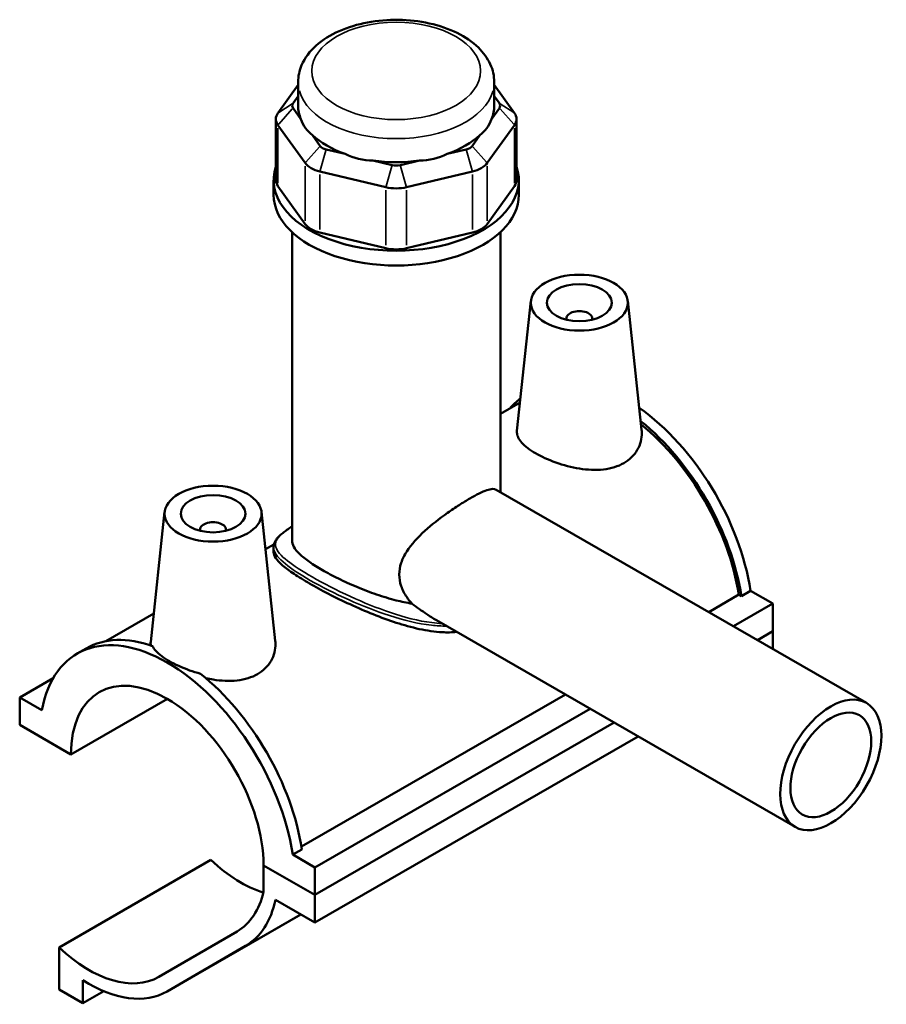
# Model space of a CAD drawing. Header units: inches. Extents: x 0.1 to 45.3, y 0.1 to 44.6.
# Tile 6 of 6: x 40 to 45.3, y 38.6 to 44.6. Entities that reach past the tile are written whole.
import ezdxf

# ---------------------------------------------------------------- set-up
doc = ezdxf.new("R2010")
doc.units = ezdxf.units.IN
doc.header["$MEASUREMENT"] = 0
doc.layers.add('Visible (ANSI)', color=7, linetype='Continuous', lineweight=50)
doc.layers.add('Visible Narrow (ANSI)', color=7, linetype='Continuous', lineweight=35)

msp = doc.modelspace()

# ---------------------------------------------------------------- linework, layer by layer
at = {"layer": 'Visible (ANSI)'}
for p, q in [((41.6816, 44.1733), (41.5587, 44.0024)), ((41.6816, 44.0472), (41.6816, 44.1906)), ((42.8749, 44.0472), (42.8749, 44.1906)), ((42.9978, 44.0024), (42.8749, 44.1733)), ((41.6505, 44.0618), (41.6816, 44.1049)), ((42.8749, 44.1049), (42.906, 44.0618)), ((41.6985, 43.9659), (41.6505, 44.0326)), ((42.906, 44.0326), (42.858, 43.9659)), ((41.546, 43.9659), (41.546, 43.5947)), ((43.0105, 43.9659), (43.0105, 43.5947)), ((41.5587, 43.9294), (41.7246, 43.6987)), ((42.8319, 43.6987), (42.9978, 43.9294)), ((41.8165, 43.8019), (41.7685, 43.8686)), ((42.788, 43.8686), (42.7401, 43.8019)), ((41.9681, 43.7537), (41.8523, 43.7813)), ((42.7042, 43.7813), (42.5884, 43.7537)), ((42.2529, 43.6857), (42.1371, 43.7133)), ((42.4194, 43.7133), (42.3036, 43.6857)), ((41.8143, 43.6471), (42.2148, 43.5515)), ((42.3417, 43.5515), (42.7422, 43.6471)), ((41.5324, 43.5042), (41.5324, 43.5947)), ((41.7246, 43.3275), (41.5587, 43.5582)), ((42.9978, 43.5582), (42.8319, 43.3275)), ((43.0241, 43.5042), (43.0241, 43.5947)), ((41.6443, 41.4036), (41.6443, 43.2779)), ((42.2148, 43.1803), (41.8143, 43.2759)), ((42.7422, 43.2759), (42.3417, 43.1803)), ((42.9122, 41.6974), (42.9122, 43.2779)), ((43.0979, 42.8595), (43.0132, 42.0688)), ((43.6874, 42.8595), (43.7714, 42.0758)), ((43.3139, 42.7524), (43.3139, 42.7451)), ((43.4714, 42.7524), (43.4714, 42.7451)), ((43.0317, 42.2412), (42.9122, 42.1724)), ((42.8876, 41.7116), (45.1399, 40.4146)), ((40.8691, 41.576), (40.7844, 40.7853)), ((41.4586, 41.576), (41.5426, 40.7923)), ((41.0851, 41.4616), (41.0851, 41.4689)), ((41.2426, 41.4616), (41.2426, 41.4689)), ((41.5345, 41.379), (41.4829, 41.3493)), ((41.5324, 41.362), (41.5324, 41.3321)), ((44.4344, 41.0962), (44.3786, 41.0641)), ((44.4344, 41.0962), (44.5693, 41.0185)), ((44.1798, 40.9675), (44.3631, 41.0731)), ((44.3786, 41.0641), (44.3631, 41.0731)), ((44.3302, 40.8808), (44.5693, 41.0185)), ((44.5693, 41.0185), (44.5693, 40.8507)), ((40.8029, 40.9577), (40.5118, 40.7901)), ((42.5229, 40.9176), (44.7057, 39.6606)), ((44.4759, 40.797), (44.5693, 40.8507)), ((44.4759, 40.797), (44.5693, 40.8507)), ((44.5693, 40.8507), (44.5693, 40.7432)), ((40.3369, 40.7142), (40.3926, 40.7463)), ((39.9872, 40.4484), (40.1915, 40.5661)), ((40.1221, 40.3708), (39.9872, 40.4484)), ((39.9872, 40.4484), (39.9872, 40.2807)), ((40.2992, 40.101), (40.8861, 40.439)), ((41.7015, 39.5403), (43.308, 40.4655)), ((41.7833, 39.4142), (43.4584, 40.3788)), ((39.9872, 40.2807), (40.2992, 40.101)), ((41.7833, 39.2464), (43.6041, 40.2949)), ((41.7833, 39.2464), (43.6041, 40.2949)), ((41.7833, 39.0786), (43.7498, 40.2111)), ((41.7041, 39.5239), (41.6484, 39.4919)), ((41.7833, 39.4142), (41.6484, 39.4919)), ((40.2269, 38.9272), (41.1511, 39.4594)), ((41.4713, 39.4261), (41.7833, 39.2464)), ((41.7833, 39.2464), (41.4713, 39.4261)), ((41.4713, 39.4261), (41.4713, 39.2676)), ((41.7833, 39.2464), (41.7833, 39.4142)), ((41.7833, 39.0786), (41.7833, 39.2464)), ((41.5436, 39.2166), (41.7833, 39.0786)), ((40.8843, 38.6595), (41.6977, 39.1279)), ((41.3106, 39.0252), (40.8341, 38.7487)), ((40.2269, 38.9272), (40.2269, 38.6721)), ((40.8853, 38.66), (41.3618, 38.9366)), ((40.372, 38.5886), (40.372, 38.7286)), ((40.2269, 38.6721), (40.372, 38.5886)), ((40.372, 38.5886), (40.4986, 38.6615))]:
    msp.add_line(p, q, dxfattribs=at)
for centre, major_axis, ratio, start_param, end_param in [((41.7118, 44.0472), (-0.0663, 0), 0.575862, 5.890486, 6.675884), ((42.2783, 44.0472), (-0.5967, 0), 0.575862, 0, 0.238812), ((42.2783, 44.0472), (0.5967, 0), 0.575862, 6.044373, 6.283185), ((42.8447, 44.0472), (0.0663, 0), 0.575862, 5.890486, 6.675884), ((41.7118, 43.9659), (-0.1657, 0), 0.575862, 5.890486, 6.675884), ((42.2783, 44.5293), (-0.5172, -0.6551), 0.454202, 5.999949, 6.307723), ((42.2783, 44.5293), (-0.5172, 0.6551), 0.454202, 3.117055, 3.424829), ((42.8447, 43.9659), (0.1657, 0), 0.575862, 5.890486, 6.675884), ((42.2783, 44.0472), (0.5967, 0), 0.575862, 3.688179, 4.165803), ((42.2783, 44.0472), (0.5967, 0), 0.575862, 5.258975, 5.736599), ((41.8777, 43.8165), (-0.0663, 0), 0.575862, 0.392699, 1.178097), ((42.6788, 43.8165), (0.0663, 0), 0.575862, 5.105088, 5.890486), ((42.2783, 44.5293), (-0.257, -0.7973), 0.675468, 6.181789, 6.489562), ((42.2783, 44.5293), (0.257, -0.7973), 0.675468, 6.076808, 6.384582), ((42.2783, 43.5947), (-0.7459, 0), 0.575862, 6.091532, 9.616431), ((41.8777, 43.7352), (0.1657, 0), 0.575862, 3.534292, 4.31969), ((42.2783, 44.0472), (0.5967, 0), 0.575862, 4.473577, 4.951201), ((42.2783, 43.721), (-0.0663, 0), 0.575862, 1.178097, 1.963495), ((42.6788, 43.7352), (0.1657, 0), 0.575862, 5.105088, 5.890486), ((41.7118, 43.5947), (-0.1657, 0), 0.575862, 0, 0.392699), ((42.2783, 43.6397), (0.1657, 0), 0.575862, 4.31969, 5.105088), ((42.8447, 43.5947), (0.1657, 0), 0.575862, 5.890486, 6.283185), ((42.2783, 43.5042), (-0.7459, 0), 0.575862, 0, 3.141593), ((41.8777, 43.364), (-0.1657, 0), 0.575862, 0.392699, 1.178097), ((42.6788, 43.364), (0.1657, 0), 0.575862, 5.105088, 5.890486), ((42.2783, 43.2685), (-0.1657, 0), 0.575862, 1.178097, 1.963495), ((43.3927, 42.7524), (-0.0787, 0), 0.575862, 2.972903, 6.451874), ((43.6155, 41.3342), (-0.5484, 0.9523), 0.578093, 0.061751, 0.198355), ((43.6713, 41.3663), (-0.5484, 0.9523), 0.578093, 4.118597, 5.389118), ((43.6155, 41.3342), (0.5484, -0.9523), 0.578093, 0.977004, 2.163701), ((43.6155, 41.3342), (-0.5376, 0.9336), 0.578093, 4.122438, 5.298529), ((41.1639, 41.4689), (-0.0787, 0), 0.575862, 2.972903, 6.451874), ((40.8853, 39.7619), (-0.5484, 0.9523), 0.578093, 4.118597, 6.880845), ((40.941, 39.794), (-0.5484, 0.9523), 0.578093, 5.688522, 6.283185), ((40.8853, 39.7619), (-0.4136, 0.7182), 0.578093, 3.9313, 7.068142), ((40.941, 39.794), (0.5484, -0.9523), 0.578093, 0.977004, 2.169327), ((41.3329, 40.0176), (-0.4245, 0.7372), 0.578093, 2.050957, 2.587773), ((40.8853, 39.7619), (0.4245, -0.7372), 0.578093, 0.001934, 0.559799), ((40.8853, 39.7619), (0.4756, -0.8259), 0.578093, 0.001934, 0.572415), ((40.4087, 39.4854), (0.4245, -0.7372), 0.578093, 5.192549, 6.285119), ((40.4087, 39.4854), (0.4756, -0.8259), 0.578093, 5.445138, 6.285119)]:
    msp.add_ellipse(centre, major_axis=major_axis, ratio=ratio, start_param=start_param, end_param=end_param, dxfattribs=at)
for centre, major_axis, ratio in [((43.3927, 42.849), (-0.2953, 0), 0.575862), ((43.3927, 42.849), (0.1969, 0), 0.575862), ((41.1639, 41.5655), (0.2953, 0), 0.575862), ((41.1639, 41.5655), (0.1969, 0), 0.575862), ((44.9228, 40.0376), (0.2171, 0.377), 0.578093), ((44.9228, 40.0376), (0.1737, 0.3016), 0.578093)]:
    msp.add_ellipse(centre, major_axis=major_axis, ratio=ratio, dxfattribs=at)
for points, knots in [([(42.8749, 44.1906), (42.8749, 44.228), (42.8665, 44.2652), (42.834, 44.3369), (42.8089, 44.3709), (42.7423, 44.4357), (42.6987, 44.4652), (42.5982, 44.5149), (42.5407, 44.5345), (42.4195, 44.5612), (42.3558, 44.5684), (42.2286, 44.5702), (42.1649, 44.5649), (42.0429, 44.542), (41.9845, 44.5244), (41.8783, 44.4774), (41.8305, 44.4479), (41.7528, 44.3784), (41.7221, 44.3385), (41.6891, 44.2611), (41.6816, 44.2259), (41.6816, 44.1906)], [0.785398, 0.785398, 0.785398, 0.785398, 1.040225, 1.040225, 1.31996, 1.31996, 1.646599, 1.646599, 1.990549, 1.990549, 2.331714, 2.331714, 2.670691, 2.670691, 3.011318, 3.011318, 3.355304, 3.355304, 3.686145, 3.686145, 3.926991, 3.926991, 3.926991, 3.926991]), ([(43.6635, 41.8731), (43.6293, 41.8535), (43.5862, 41.84), (43.4922, 41.8296), (43.4413, 41.8324), (43.3466, 41.8474), (43.2962, 41.8606), (43.203, 41.8938), (43.1602, 41.9136), (43.0922, 41.9527), (43.0628, 41.9745), (43.0234, 42.0177), (43.0134, 42.0393), (43.0127, 42.0624), (43.0128, 42.0656), (43.0132, 42.0688)], [0, 0, 0, 0, 0.367921, 0.367921, 0.735842, 0.735842, 1.102032, 1.102032, 1.468223, 1.468223, 1.834413, 1.834413, 2.200603, 2.200603, 2.257479, 2.257479, 2.257479, 2.257479]), ([(43.7714, 42.0758), (43.772, 42.0698), (43.7724, 42.0639), (43.7731, 42.0234), (43.7644, 41.9863), (43.7267, 41.9209), (43.6976, 41.8928), (43.6635, 41.8731)], [5.0741913, 5.0741913, 5.0741913, 5.0741913, 5.1370479, 5.1370479, 5.504969, 5.504969, 5.8728901, 5.8728901, 5.8728901, 5.8728901]), ([(42.3756, 41.0182), (42.3634, 41.0309), (42.3522, 41.0445), (42.3279, 41.0797), (42.3163, 41.1021), (42.3007, 41.1483), (42.2967, 41.1721), (42.2967, 41.219), (42.3007, 41.2429), (42.3163, 41.2899), (42.3279, 41.3131), (42.371, 41.3806), (42.4111, 41.4232), (42.4938, 41.4983), (42.5424, 41.5362), (42.6147, 41.5875), (42.6387, 41.6036), (42.6846, 41.6331), (42.7065, 41.6464), (42.7466, 41.6695), (42.7657, 41.6798), (42.8006, 41.6969), (42.8163, 41.7036), (42.8571, 41.7175), (42.8758, 41.7184), (42.8876, 41.7116)], [-4.068644, -4.068644, -4.068644, -4.068644, -3.917606, -3.917606, -3.698714, -3.698714, -3.479822, -3.479822, -3.26093, -3.26093, -3.042039, -3.042039, -2.604255, -2.604255, -2.172083, -2.172083, -1.955997, -1.955997, -1.739911, -1.739911, -1.523825, -1.523825, -1.307739, -1.307739, -0.877862, -0.877862, -0.877862, -0.877862]), ([(41.5324, 41.362), (41.5324, 41.3678), (41.5331, 41.3735), (41.5359, 41.3848), (41.5381, 41.3904), (41.544, 41.4021), (41.548, 41.408), (41.5578, 41.4204), (41.5639, 41.4269), (41.5778, 41.4397), (41.5856, 41.4462), (41.6021, 41.4587), (41.6107, 41.4648), (41.6276, 41.4763), (41.6357, 41.4816), (41.6443, 41.4871)], [10.39893, 10.39893, 10.39893, 10.39893, 10.52896, 10.52896, 10.663445, 10.663445, 10.816456, 10.816456, 10.989215, 10.989215, 11.160082, 11.160082, 11.314774, 11.314774, 11.44138, 11.44138, 11.44138, 11.44138]), ([(42.3756, 41.0182), (42.3428, 41.0235), (42.3101, 41.0305), (42.2393, 41.0484), (42.1988, 41.0605), (42.1178, 41.0882), (42.0774, 41.1036), (41.9992, 41.1363), (41.9615, 41.1536), (41.8913, 41.1881), (41.8588, 41.2054), (41.8011, 41.2386), (41.7743, 41.2554), (41.7275, 41.2883), (41.7074, 41.3044), (41.6755, 41.3351), (41.6635, 41.3498), (41.6479, 41.3777), (41.6443, 41.391), (41.6443, 41.4036)], [0.99571, 0.99571, 0.99571, 0.99571, 1.249441, 1.249441, 1.560284, 1.560284, 1.871127, 1.871127, 2.181971, 2.181971, 2.492814, 2.492814, 2.803657, 2.803657, 3.114501, 3.114501, 3.425344, 3.425344, 3.736187, 3.736187, 3.736187, 3.736187]), ([(42.6463, 40.8465), (42.618, 40.8436), (42.5887, 40.8431), (42.5131, 40.8469), (42.466, 40.8539), (42.3714, 40.8744), (42.3241, 40.8877), (42.233, 40.9173), (42.1859, 40.9346), (42.0913, 40.9725), (42.0438, 40.9931), (41.9517, 41.0355), (41.9071, 41.0574), (41.8239, 41.1003), (41.7853, 41.1214), (41.7164, 41.161), (41.6847, 41.1805), (41.6294, 41.2174), (41.6058, 41.2347), (41.5685, 41.2668), (41.5546, 41.2815), (41.5366, 41.3085), (41.5324, 41.3208), (41.5324, 41.3321)], [0.505799, 0.505799, 0.505799, 0.505799, 0.751616, 0.751616, 1.127423, 1.127423, 1.503231, 1.503231, 1.873987, 1.873987, 2.244743, 2.244743, 2.615498, 2.615498, 2.986254, 2.986254, 3.357009, 3.357009, 3.727765, 3.727765, 4.098521, 4.098521, 4.469276, 4.469276, 4.469276, 4.469276]), ([(42.5229, 40.9176), (42.503, 40.929), (42.4833, 40.9415), (42.4341, 40.9745), (42.4047, 40.996), (42.3756, 41.0182)], [3.5106487, 3.5106487, 3.5106487, 3.5106487, 3.6925076, 3.6925076, 3.9706073, 3.9706073, 3.9706073, 3.9706073]), ([(40.7854, 40.7638), (40.7846, 40.7679), (40.7841, 40.7719), (40.7839, 40.779), (40.784, 40.7821), (40.7844, 40.7853)], [5.0647781, 5.0647781, 5.0647781, 5.0647781, 5.1370479, 5.1370479, 5.1939236, 5.1939236, 5.1939236, 5.1939236]), ([(41.5426, 40.7923), (41.5432, 40.7863), (41.5436, 40.7804), (41.5443, 40.74), (41.5356, 40.7028), (41.4979, 40.6374), (41.4688, 40.6093), (41.4347, 40.5897)], [8.010628, 8.010628, 8.010628, 8.010628, 8.073493, 8.073493, 8.4414141, 8.4414141, 8.8093352, 8.8093352, 8.8093352, 8.8093352]), ([(40.7951, 40.7604), (40.8001, 40.7507), (40.8071, 40.7408), (40.8356, 40.7093), (40.8649, 40.6875), (40.9325, 40.6486), (40.9751, 40.629), (41.0427, 40.6051), (41.0647, 40.5983), (41.0868, 40.5925)], [3.848667, 3.848667, 3.848667, 3.848667, 4.015319, 4.015319, 4.379447, 4.379447, 4.743576, 4.743576, 4.910227, 4.910227, 4.910227, 4.910227]), ([(41.4347, 40.5897), (41.4005, 40.57), (41.3574, 40.5565), (41.2634, 40.5461), (41.2125, 40.5489), (41.1503, 40.5588), (41.1353, 40.5616), (41.1202, 40.565)], [2.9364451, 2.9364451, 2.9364451, 2.9364451, 3.3043662, 3.3043662, 3.6722873, 3.6722873, 3.7862779, 3.7862779, 3.7862779, 3.7862779])]:
    msp.add_open_spline(points, degree=3, knots=knots, dxfattribs=at)
at = {"layer": 'Visible Narrow (ANSI)'}
for p, q in [((41.6459, 44.0589), (41.5633, 44.0054)), ((41.6459, 44.0274), (41.5633, 43.9345)), ((42.9106, 44.0589), (42.9933, 44.0054)), ((42.9106, 44.0274), (42.9933, 43.9345)), ((41.5587, 43.5767), (41.5587, 43.9108)), ((42.9978, 43.9108), (42.9978, 43.5767)), ((41.8119, 43.7968), (41.7292, 43.7039)), ((42.7447, 43.7968), (42.8273, 43.7039)), ((41.8504, 43.7746), (41.8162, 43.6538)), ((42.7061, 43.7746), (42.7403, 43.6538)), ((41.7246, 43.6802), (41.7246, 43.3461)), ((42.251, 43.679), (42.2167, 43.5582)), ((42.3055, 43.679), (42.3398, 43.5582)), ((42.8319, 43.3461), (42.8319, 43.6802)), ((41.8143, 43.2944), (41.8143, 43.6285)), ((42.7422, 43.6285), (42.7422, 43.2944)), ((42.2148, 43.533), (42.2148, 43.1989)), ((42.3417, 43.1989), (42.3417, 43.533)), ((41.3785, 38.9462), (41.6791, 39.1193)), ((40.9259, 38.6834), (41.6571, 39.1045))]:
    msp.add_line(p, q, dxfattribs=at)
msp.add_ellipse((42.2783, 44.2584), major_axis=(0.5138, 0), ratio=0.575862, dxfattribs=at)
msp.add_ellipse((42.2783, 44.1906), major_axis=(-0.5967, 0), ratio=0.575862, start_param=0.15708, end_param=2.984513, dxfattribs=at)
for points, knots in [([(42.5572, 40.8978), (42.5367, 40.8986), (42.5159, 40.9004), (42.4129, 40.9131), (42.3281, 40.9354), (42.1614, 40.9917), (42.0793, 41.0254), (41.9158, 41.1001), (41.8352, 41.1416), (41.7047, 41.2163), (41.6533, 41.2497), (41.5763, 41.3109), (41.553, 41.3381), (41.5382, 41.389), (41.549, 41.4124), (41.5943, 41.4533), (41.6157, 41.4685), (41.6431, 41.4862), (41.6437, 41.4866), (41.6443, 41.4869)], [6.696104, 6.696104, 6.696104, 6.696104, 6.869182, 6.869182, 7.545812, 7.545812, 8.196166, 8.196166, 8.902229, 8.902229, 9.551894, 9.551894, 10.256562, 10.256562, 11.01676, 11.01676, 11.425852, 11.425852, 11.43438, 11.43438, 11.43438, 11.43438]), ([(41.5324, 41.362), (41.5324, 41.357), (41.5331, 41.3519), (41.5409, 41.3211), (41.564, 41.2929), (41.6409, 41.2302), (41.6925, 41.1962), (41.824, 41.121), (41.9055, 41.0796), (42.0709, 41.0054), (42.1541, 40.9723), (42.3233, 40.9174), (42.4094, 40.8959), (42.5238, 40.8833), (42.5545, 40.8817), (42.5845, 40.8821)], [-10.39893, -10.39893, -10.39893, -10.39893, -10.256562, -10.256562, -9.551894, -9.551894, -8.902229, -8.902229, -8.196166, -8.196166, -7.545812, -7.545812, -6.869182, -6.869182, -6.617822, -6.617822, -6.617822, -6.617822])]:
    msp.add_open_spline(points, degree=3, knots=knots, dxfattribs=at)

doc.saveas('drawing.dxf')
